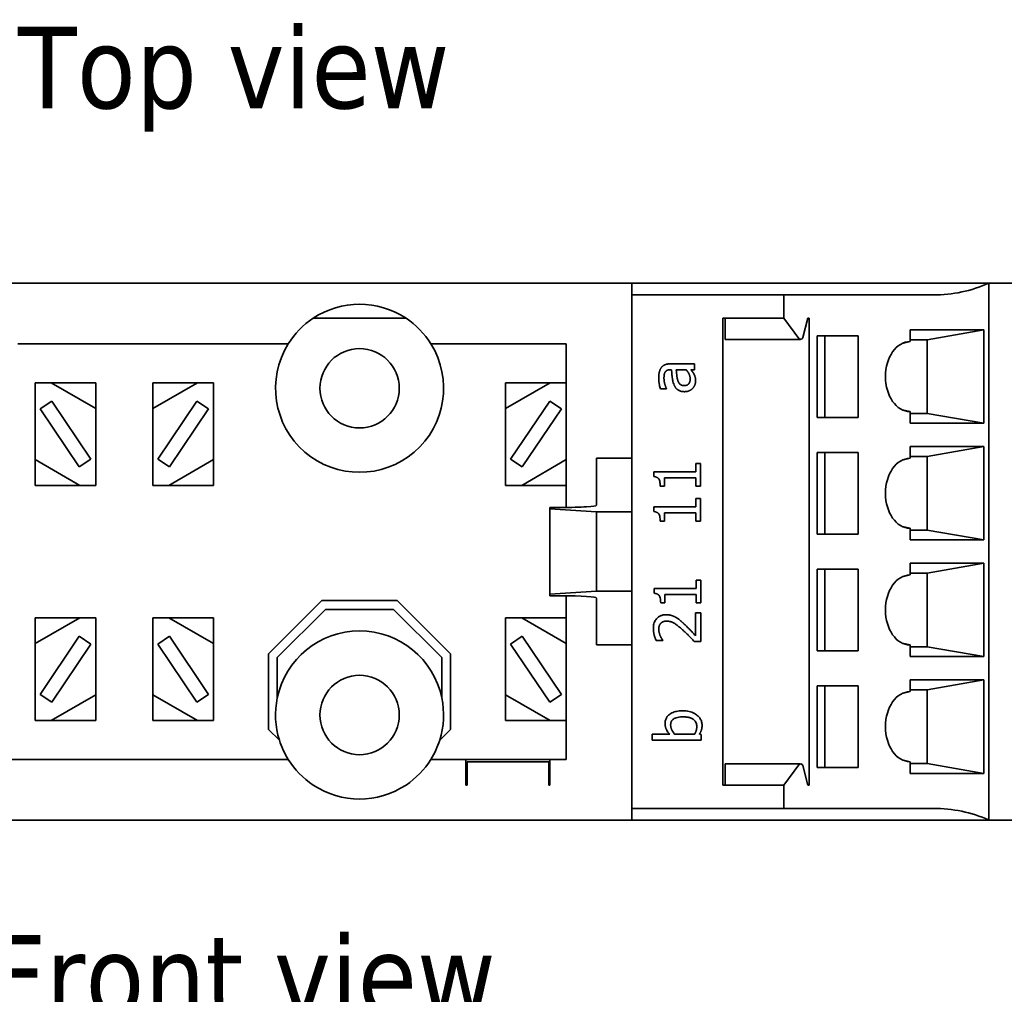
# Model space of a CAD drawing. Header units: millimetres. Extents: x 44 to 160, y 87 to 196.
# Tile 3 of 4: x 74 to 116, y 154 to 196. Entities that reach past the tile are written whole.
import ezdxf

# ---------------------------------------------------------------- set-up
doc = ezdxf.new("R2010")
doc.units = ezdxf.units.MM
doc.layers.add('Symbol (ISO)', color=7, linetype='Continuous', lineweight=25)
doc.layers.add('Visible (ISO)', color=7, linetype='Continuous', lineweight=35)
doc.styles.add('Label Text (ISO)', font='TAHOMA.TTF')

msp = doc.modelspace()

# ---------------------------------------------------------------- linework, layer by layer
at = {"layer": 'Visible (ISO)'}
for p, q in [((66.373, 184.646), (99.773, 184.646)), ((99.773, 184.646), (115.073, 184.646)), ((99.773, 184.146), (99.773, 184.646)), ((115.073, 184.646), (120.873, 184.646)), ((115.073, 183.146), (115.073, 184.646)), ((106.287, 184.146), (99.773, 184.146)), ((99.773, 183.146), (99.773, 184.146)), ((112.706, 184.146), (106.287, 184.146)), ((106.287, 183.146), (106.287, 184.146)), ((86.123, 183.146), (90.103, 183.146)), ((99.773, 183.146), (99.773, 176.277)), ((103.673, 183.146), (103.673, 163.146)), ((103.773, 183.146), (103.673, 183.146)), ((103.773, 183.146), (106.287, 183.146)), ((103.773, 182.282), (103.773, 183.146)), ((106.287, 183.146), (106.93, 182.282)), ((107.104, 182.316), (107.324, 183.146)), ((107.373, 183.146), (107.324, 183.146)), ((107.373, 183.146), (107.373, 163.146)), ((115.073, 183.146), (115.073, 163.146)), ((103.773, 182.282), (103.773, 182.242)), ((107.724, 182.396), (109.481, 182.396)), ((107.724, 178.896), (107.724, 182.396)), ((108.057, 178.896), (108.057, 182.396)), ((109.481, 182.396), (109.481, 178.896)), ((111.701, 182.646), (114.862, 182.646)), ((111.701, 182.146), (111.701, 182.646)), ((114.862, 182.646), (112.431, 182.224)), ((114.862, 182.646), (114.862, 178.646)), ((85.055, 182.046), (73.473, 182.046)), ((96.973, 182.046), (91.171, 182.046)), ((96.973, 182.046), (96.973, 175.039)), ((107.009, 182.242), (103.773, 182.242)), ((111.701, 182.146), (111.37, 182.07)), ((112.431, 182.224), (111.701, 182.224)), ((112.431, 179.068), (112.431, 182.224)), ((102.47, 181.196), (101.444, 181.196)), ((102.47, 180.943), (102.47, 181.196)), ((101.435, 180.943), (101.483, 180.943)), ((101.684, 180.943), (102.101, 180.943)), ((102.311, 180.943), (102.47, 180.943)), ((74.213, 180.386), (76.813, 180.386)), ((74.213, 175.986), (74.213, 180.386)), ((74.903, 180.386), (76.813, 179.283)), ((76.813, 180.386), (76.813, 175.986)), ((79.253, 175.986), (79.253, 180.386)), ((79.253, 180.386), (81.853, 180.386)), ((81.164, 180.386), (79.253, 179.283)), ((81.853, 180.386), (81.853, 175.986)), ((94.373, 175.986), (94.373, 180.386)), ((94.373, 180.386), (96.973, 180.386)), ((96.284, 180.386), (94.373, 179.283)), ((101.002, 180.122), (101.26, 180.122)), ((101.26, 180.122), (101.26, 180.136)), ((74.923, 179.597), (74.426, 179.262)), ((76.601, 177.11), (74.923, 179.597)), ((81.143, 179.597), (79.466, 177.11)), ((81.641, 179.262), (81.143, 179.597)), ((96.263, 179.597), (94.586, 177.11)), ((96.761, 179.262), (96.263, 179.597)), ((74.426, 179.262), (76.103, 176.775)), ((79.963, 176.775), (81.641, 179.262)), ((95.083, 176.775), (96.761, 179.262)), ((111.701, 179.146), (111.37, 179.222)), ((111.701, 178.646), (111.701, 179.146)), ((111.701, 179.068), (112.431, 179.068)), ((114.862, 178.646), (112.431, 179.068)), ((109.481, 178.896), (107.724, 178.896)), ((114.862, 178.646), (111.701, 178.646)), ((111.701, 177.646), (114.862, 177.646)), ((111.701, 177.146), (111.701, 177.646)), ((114.862, 177.646), (112.431, 177.224)), ((114.862, 177.646), (114.862, 173.646)), ((107.724, 177.396), (109.481, 177.396)), ((107.724, 173.896), (107.724, 177.396)), ((108.057, 173.896), (108.057, 177.396)), ((109.481, 177.396), (109.481, 173.896)), ((112.431, 177.224), (111.701, 177.224)), ((112.431, 174.068), (112.431, 177.224)), ((76.124, 175.986), (74.213, 177.089)), ((76.103, 176.775), (76.601, 177.11)), ((79.466, 177.11), (79.963, 176.775)), ((79.943, 175.986), (81.853, 177.089)), ((94.586, 177.11), (95.083, 176.775)), ((95.063, 175.986), (96.973, 177.089)), ((98.273, 177.146), (98.273, 175.134)), ((98.273, 177.146), (99.773, 177.146)), ((102.726, 176.925), (102.522, 176.925)), ((102.522, 176.925), (102.522, 176.57)), ((102.726, 175.949), (102.726, 176.925)), ((111.701, 177.146), (111.37, 177.07)), ((102.522, 176.57), (100.72, 176.57)), ((100.72, 176.57), (100.72, 176.362)), ((76.813, 175.986), (74.213, 175.986)), ((81.853, 175.986), (79.253, 175.986)), ((96.973, 175.986), (94.373, 175.986)), ((99.773, 174.846), (99.773, 176.277)), ((100.999, 175.949), (101.182, 175.949)), ((101.182, 175.949), (101.182, 176.312)), ((101.182, 176.312), (102.522, 176.312)), ((102.522, 176.312), (102.522, 175.949)), ((102.522, 175.949), (102.726, 175.949)), ((102.726, 175.424), (102.522, 175.424)), ((102.522, 175.424), (102.522, 175.069)), ((102.726, 174.448), (102.726, 175.424)), ((96.773, 175.038), (96.273, 175.038)), ((96.273, 175.038), (96.273, 174.974)), ((96.273, 174.974), (98.273, 174.846)), ((96.273, 171.318), (96.273, 174.974)), ((98.273, 171.446), (98.273, 174.846)), ((98.273, 174.846), (99.773, 174.846)), ((99.773, 171.446), (99.773, 174.846)), ((102.522, 175.069), (100.72, 175.069)), ((100.72, 175.069), (100.72, 174.862)), ((101.182, 174.448), (101.182, 174.811)), ((101.182, 174.811), (102.522, 174.811)), ((102.522, 174.811), (102.522, 174.448)), ((100.999, 174.448), (101.182, 174.448)), ((102.522, 174.448), (102.726, 174.448)), ((109.481, 173.896), (107.724, 173.896)), ((111.701, 174.146), (111.37, 174.222)), ((111.701, 173.646), (111.701, 174.146)), ((111.701, 174.068), (112.431, 174.068)), ((114.862, 173.646), (112.431, 174.068)), ((114.862, 173.646), (111.701, 173.646)), ((111.701, 172.646), (114.862, 172.646)), ((111.701, 172.146), (111.701, 172.646)), ((114.862, 172.646), (112.431, 172.224)), ((114.862, 172.646), (114.862, 168.646)), ((107.724, 172.396), (109.481, 172.396)), ((107.724, 168.896), (107.724, 172.396)), ((108.057, 168.896), (108.057, 172.396)), ((109.481, 172.396), (109.481, 168.896)), ((111.701, 172.146), (111.37, 172.07)), ((112.431, 172.224), (111.701, 172.224)), ((112.431, 169.068), (112.431, 172.224)), ((102.744, 171.925), (102.54, 171.925)), ((102.54, 171.925), (102.54, 171.57)), ((102.744, 170.949), (102.744, 171.925)), ((96.273, 171.318), (98.273, 171.446)), ((96.273, 171.318), (96.273, 171.254)), ((99.773, 171.446), (98.273, 171.446)), ((99.773, 170.015), (99.773, 171.446)), ((102.54, 171.57), (100.738, 171.57)), ((100.738, 171.57), (100.738, 171.362)), ((101.2, 170.949), (101.2, 171.312)), ((101.2, 171.312), (102.54, 171.312)), ((102.54, 171.312), (102.54, 170.949)), ((84.213, 168.762), (86.498, 171.046)), ((86.498, 171.046), (89.729, 171.046)), ((89.729, 171.046), (92.013, 168.762)), ((96.273, 171.254), (96.773, 171.254)), ((96.973, 171.254), (96.973, 164.246)), ((98.273, 171.159), (98.273, 169.146)), ((101.016, 170.949), (101.2, 170.949)), ((102.54, 170.949), (102.744, 170.949)), ((86.653, 170.671), (84.588, 168.606)), ((89.573, 170.671), (86.653, 170.671)), ((91.638, 168.606), (89.573, 170.671)), ((102.744, 170.525), (102.512, 170.525)), ((102.512, 170.525), (102.512, 169.542)), ((102.744, 169.291), (102.744, 170.525)), ((74.213, 165.906), (74.213, 170.306)), ((74.213, 170.306), (76.813, 170.306)), ((76.124, 170.306), (74.213, 169.203)), ((76.813, 170.306), (76.813, 165.906)), ((79.253, 170.306), (81.853, 170.306)), ((79.253, 165.906), (79.253, 170.306)), ((79.943, 170.306), (81.853, 169.203)), ((81.853, 170.306), (81.853, 165.906)), ((94.373, 165.906), (94.373, 170.306)), ((94.373, 170.306), (96.973, 170.306)), ((95.063, 170.306), (96.973, 169.203)), ((99.773, 170.015), (99.773, 163.146)), ((74.426, 167.03), (76.103, 169.517)), ((76.103, 169.517), (76.601, 169.182)), ((79.963, 169.517), (79.466, 169.182)), ((81.641, 167.03), (79.963, 169.517)), ((95.083, 169.517), (94.586, 169.182)), ((96.761, 167.03), (95.083, 169.517)), ((100.822, 169.333), (101.107, 169.333)), ((101.107, 169.333), (101.107, 169.348)), ((102.461, 169.291), (102.744, 169.291)), ((111.701, 169.146), (111.37, 169.222)), ((76.601, 169.182), (74.923, 166.695)), ((79.466, 169.182), (81.143, 166.695)), ((94.586, 169.182), (96.263, 166.695)), ((99.773, 169.146), (98.273, 169.146)), ((109.481, 168.896), (107.724, 168.896)), ((111.701, 168.646), (111.701, 169.146)), ((111.701, 169.068), (112.431, 169.068)), ((114.862, 168.646), (112.431, 169.068)), ((84.213, 165.531), (84.213, 168.762)), ((84.588, 168.606), (84.588, 166.877)), ((91.638, 166.877), (91.638, 168.606)), ((92.013, 168.762), (92.013, 165.531)), ((114.862, 168.646), (111.701, 168.646)), ((111.701, 167.646), (114.862, 167.646)), ((111.701, 167.146), (111.701, 167.646)), ((114.862, 167.646), (112.431, 167.224)), ((114.862, 167.646), (114.862, 163.646)), ((107.724, 167.396), (109.481, 167.396)), ((107.724, 163.896), (107.724, 167.396)), ((108.057, 163.896), (108.057, 167.396)), ((109.481, 167.396), (109.481, 163.896)), ((111.701, 167.146), (111.37, 167.07)), ((112.431, 167.224), (111.701, 167.224)), ((112.431, 164.068), (112.431, 167.224)), ((74.923, 166.695), (74.426, 167.03)), ((74.903, 165.906), (76.813, 167.009)), ((81.164, 165.906), (79.253, 167.009)), ((81.143, 166.695), (81.641, 167.03)), ((96.284, 165.906), (94.373, 167.009)), ((96.263, 166.695), (96.761, 167.03)), ((76.813, 165.906), (74.213, 165.906)), ((81.853, 165.906), (79.253, 165.906)), ((96.973, 165.906), (94.373, 165.906)), ((84.679, 165.064), (84.213, 165.531)), ((92.013, 165.531), (91.547, 165.064)), ((100.657, 165.322), (100.657, 165.069)), ((101.403, 165.322), (100.657, 165.322)), ((100.657, 165.069), (102.747, 165.069)), ((102.476, 165.322), (101.615, 165.322)), ((102.747, 165.306), (102.677, 165.322)), ((102.747, 165.069), (102.747, 165.306)), ((69.173, 164.246), (85.055, 164.246)), ((91.171, 164.246), (92.673, 164.246)), ((92.673, 163.146), (92.673, 164.246)), ((92.673, 164.246), (96.273, 164.246)), ((96.223, 164.146), (92.723, 164.146)), ((92.723, 164.146), (92.723, 163.146)), ((96.223, 163.146), (96.223, 164.146)), ((96.273, 164.246), (96.973, 164.246)), ((96.273, 164.246), (96.273, 163.146)), ((111.701, 164.146), (111.37, 164.222)), ((111.701, 163.646), (111.701, 164.146)), ((103.773, 164.01), (103.773, 164.05)), ((103.773, 164.05), (107.009, 164.05)), ((103.773, 164.01), (103.773, 163.146)), ((106.287, 163.146), (106.93, 164.01)), ((107.104, 163.976), (107.324, 163.146)), ((109.481, 163.896), (107.724, 163.896)), ((111.701, 164.068), (112.431, 164.068)), ((114.862, 163.646), (112.431, 164.068)), ((114.862, 163.646), (111.701, 163.646)), ((92.673, 163.146), (92.723, 163.146)), ((96.223, 163.146), (96.273, 163.146)), ((99.773, 163.146), (99.773, 162.146)), ((103.773, 163.146), (103.673, 163.146)), ((103.773, 163.146), (106.287, 163.146)), ((106.287, 163.146), (106.287, 162.146)), ((107.373, 163.146), (107.324, 163.146)), ((115.073, 163.146), (115.073, 161.646)), ((99.773, 162.146), (99.773, 161.646)), ((106.287, 162.146), (99.773, 162.146)), ((112.706, 162.146), (106.287, 162.146)), ((66.373, 161.646), (99.773, 161.646)), ((99.773, 161.646), (115.073, 161.646)), ((120.873, 161.646), (115.073, 161.646))]:
    msp.add_line(p, q, dxfattribs=at)
at = {"layer": 'Visible (ISO)', "flags": 128}
for points in [[(101.046, 181.033), (101.037, 181.021), (101.029, 181.009), (101.022, 180.997), (101.014, 180.985), (101.007, 180.973), (101.001, 180.96), (100.994, 180.948), (100.988, 180.935), (100.983, 180.922), (100.978, 180.908), (100.973, 180.895), (100.969, 180.882), (100.965, 180.868), (100.961, 180.854), (100.958, 180.84), (100.954, 180.825), (100.951, 180.806), (100.947, 180.785), (100.944, 180.76), (100.941, 180.732), (100.938, 180.7), (100.936, 180.664), (100.934, 180.625), (100.934, 180.58)], [(101.444, 181.196), (101.426, 181.196), (101.407, 181.196), (101.388, 181.195), (101.369, 181.193), (101.35, 181.191), (101.331, 181.189), (101.313, 181.186), (101.294, 181.182), (101.276, 181.178), (101.258, 181.174), (101.24, 181.168), (101.222, 181.162), (101.205, 181.156), (101.188, 181.148), (101.171, 181.14), (101.155, 181.131), (101.139, 181.121), (101.124, 181.11), (101.109, 181.099), (101.095, 181.087), (101.082, 181.075), (101.069, 181.061), (101.057, 181.047), (101.046, 181.033)], [(101.157, 180.579), (101.157, 180.59), (101.158, 180.602), (101.158, 180.614), (101.158, 180.626), (101.159, 180.639), (101.16, 180.651), (101.16, 180.663), (101.161, 180.676), (101.163, 180.688), (101.164, 180.7), (101.165, 180.712), (101.167, 180.723), (101.169, 180.735), (101.171, 180.745), (101.173, 180.756), (101.176, 180.766), (101.178, 180.776), (101.181, 180.785), (101.185, 180.795), (101.189, 180.805), (101.193, 180.814), (101.197, 180.823), (101.202, 180.833), (101.208, 180.841)], [(101.208, 180.841), (101.212, 180.848), (101.217, 180.854), (101.221, 180.86), (101.226, 180.866), (101.232, 180.872), (101.237, 180.878), (101.243, 180.883), (101.249, 180.888), (101.255, 180.893), (101.262, 180.899), (101.27, 180.904), (101.279, 180.91), (101.289, 180.915), (101.3, 180.92), (101.312, 180.925), (101.325, 180.929), (101.337, 180.933), (101.351, 180.936), (101.364, 180.938), (101.378, 180.94), (101.392, 180.942), (101.406, 180.943), (101.42, 180.943), (101.435, 180.943)], [(101.483, 180.943), (101.484, 180.922), (101.486, 180.901), (101.487, 180.879), (101.489, 180.858), (101.49, 180.836), (101.492, 180.815), (101.494, 180.793), (101.495, 180.772), (101.497, 180.75), (101.499, 180.729), (101.501, 180.707), (101.503, 180.686), (101.506, 180.664), (101.508, 180.643), (101.51, 180.622), (101.513, 180.6), (101.516, 180.579), (101.519, 180.555), (101.524, 180.523), (101.531, 180.482), (101.541, 180.435), (101.555, 180.384), (101.574, 180.33), (101.597, 180.274)], [(101.746, 180.493), (101.739, 180.516), (101.734, 180.538), (101.729, 180.56), (101.724, 180.582), (101.72, 180.603), (101.717, 180.623), (101.714, 180.643), (101.712, 180.662), (101.71, 180.681), (101.708, 180.698), (101.706, 180.715), (101.704, 180.732), (101.703, 180.749), (101.701, 180.767), (101.699, 180.784), (101.697, 180.802), (101.696, 180.82), (101.694, 180.838), (101.692, 180.856), (101.691, 180.874), (101.689, 180.892), (101.687, 180.909), (101.686, 180.927), (101.684, 180.943)], [(102.101, 180.943), (102.116, 180.926), (102.132, 180.908), (102.146, 180.89), (102.16, 180.872), (102.173, 180.854), (102.185, 180.836), (102.196, 180.818), (102.207, 180.801), (102.217, 180.784), (102.226, 180.767), (102.234, 180.751), (102.241, 180.735), (102.247, 180.72), (102.253, 180.705), (102.258, 180.689), (102.263, 180.674), (102.266, 180.658), (102.27, 180.643), (102.273, 180.627), (102.275, 180.611), (102.277, 180.595), (102.278, 180.579), (102.279, 180.563), (102.279, 180.546)], [(102.439, 180.76), (102.435, 180.769), (102.431, 180.777), (102.426, 180.785), (102.421, 180.793), (102.417, 180.801), (102.412, 180.809), (102.406, 180.817), (102.401, 180.825), (102.396, 180.832), (102.39, 180.84), (102.385, 180.848), (102.379, 180.855), (102.373, 180.862), (102.368, 180.87), (102.362, 180.877), (102.356, 180.884), (102.351, 180.892), (102.345, 180.899), (102.339, 180.906), (102.334, 180.914), (102.328, 180.921), (102.322, 180.929), (102.317, 180.936), (102.311, 180.943)], [(102.512, 180.456), (102.512, 180.467), (102.512, 180.479), (102.512, 180.491), (102.512, 180.502), (102.511, 180.513), (102.51, 180.525), (102.51, 180.536), (102.509, 180.546), (102.508, 180.557), (102.506, 180.567), (102.505, 180.577), (102.504, 180.587), (102.502, 180.597), (102.5, 180.606), (102.498, 180.615), (102.496, 180.624), (102.493, 180.633), (102.49, 180.643), (102.486, 180.656), (102.48, 180.671), (102.473, 180.69), (102.464, 180.711), (102.453, 180.734), (102.439, 180.76)], [(100.934, 180.58), (100.934, 180.566), (100.934, 180.552), (100.934, 180.538), (100.935, 180.524), (100.936, 180.51), (100.936, 180.496), (100.937, 180.482), (100.938, 180.468), (100.94, 180.454), (100.941, 180.44), (100.942, 180.426), (100.944, 180.412), (100.946, 180.398), (100.948, 180.385), (100.95, 180.371), (100.952, 180.357), (100.954, 180.343), (100.957, 180.329), (100.96, 180.313), (100.965, 180.286), (100.972, 180.25), (100.981, 180.207), (100.991, 180.163), (101.002, 180.122)], [(101.26, 180.136), (101.253, 180.153), (101.246, 180.169), (101.24, 180.186), (101.233, 180.203), (101.227, 180.219), (101.222, 180.236), (101.216, 180.253), (101.211, 180.27), (101.205, 180.287), (101.201, 180.304), (101.196, 180.321), (101.191, 180.338), (101.187, 180.356), (101.183, 180.373), (101.18, 180.391), (101.176, 180.41), (101.172, 180.429), (101.169, 180.45), (101.166, 180.471), (101.163, 180.492), (101.161, 180.513), (101.159, 180.535), (101.158, 180.557), (101.157, 180.579)], [(101.597, 180.274), (101.603, 180.259), (101.611, 180.245), (101.618, 180.23), (101.626, 180.216), (101.634, 180.202), (101.643, 180.189), (101.652, 180.176), (101.662, 180.163), (101.672, 180.15), (101.683, 180.138), (101.694, 180.126), (101.706, 180.114), (101.72, 180.102), (101.737, 180.088), (101.758, 180.074), (101.781, 180.059), (101.808, 180.046), (101.839, 180.033), (101.87, 180.022), (101.903, 180.014), (101.936, 180.008), (101.969, 180.003), (102.002, 180.001), (102.036, 180)], [(102.018, 180.261), (102.007, 180.261), (101.996, 180.262), (101.984, 180.263), (101.973, 180.264), (101.962, 180.266), (101.951, 180.268), (101.94, 180.27), (101.929, 180.273), (101.919, 180.277), (101.908, 180.281), (101.898, 180.286), (101.888, 180.291), (101.877, 180.297), (101.866, 180.305), (101.853, 180.315), (101.839, 180.328), (101.824, 180.345), (101.809, 180.364), (101.796, 180.383), (101.783, 180.404), (101.772, 180.425), (101.762, 180.447), (101.753, 180.47), (101.746, 180.493)], [(102.279, 180.546), (102.278, 180.521), (102.277, 180.496), (102.273, 180.47), (102.268, 180.446), (102.262, 180.421), (102.253, 180.397), (102.242, 180.375), (102.231, 180.356), (102.219, 180.34), (102.207, 180.328), (102.197, 180.318), (102.185, 180.308), (102.173, 180.3), (102.161, 180.293), (102.148, 180.286), (102.134, 180.28), (102.12, 180.275), (102.106, 180.271), (102.092, 180.268), (102.077, 180.265), (102.062, 180.263), (102.048, 180.262), (102.033, 180.261), (102.018, 180.261)], [(102.379, 180.133), (102.388, 180.142), (102.397, 180.151), (102.405, 180.161), (102.413, 180.171), (102.421, 180.18), (102.428, 180.191), (102.435, 180.201), (102.442, 180.211), (102.448, 180.222), (102.455, 180.233), (102.461, 180.244), (102.466, 180.255), (102.472, 180.266), (102.477, 180.278), (102.482, 180.29), (102.487, 180.303), (102.492, 180.318), (102.496, 180.334), (102.501, 180.351), (102.504, 180.37), (102.508, 180.389), (102.51, 180.41), (102.512, 180.432), (102.512, 180.456)], [(102.036, 180), (102.052, 180), (102.068, 180.001), (102.083, 180.002), (102.099, 180.004), (102.115, 180.006), (102.131, 180.009), (102.146, 180.012), (102.162, 180.015), (102.177, 180.02), (102.192, 180.024), (102.207, 180.029), (102.222, 180.035), (102.236, 180.04), (102.251, 180.047), (102.265, 180.053), (102.279, 180.06), (102.292, 180.068), (102.306, 180.076), (102.319, 180.084), (102.332, 180.093), (102.344, 180.102), (102.356, 180.112), (102.368, 180.122), (102.379, 180.133)], [(100.72, 176.362), (100.734, 176.361), (100.748, 176.359), (100.762, 176.357), (100.776, 176.355), (100.79, 176.352), (100.803, 176.348), (100.817, 176.344), (100.83, 176.34), (100.843, 176.334), (100.856, 176.329), (100.868, 176.322), (100.88, 176.315), (100.891, 176.307), (100.902, 176.298), (100.912, 176.288), (100.922, 176.278), (100.932, 176.265), (100.946, 176.242), (100.962, 176.207), (100.976, 176.162), (100.987, 176.112), (100.994, 176.059), (100.997, 176.004), (100.999, 175.949)], [(100.72, 174.862), (100.734, 174.86), (100.748, 174.859), (100.762, 174.857), (100.776, 174.854), (100.79, 174.851), (100.803, 174.848), (100.817, 174.844), (100.83, 174.839), (100.843, 174.834), (100.856, 174.828), (100.868, 174.821), (100.88, 174.814), (100.891, 174.806), (100.902, 174.797), (100.912, 174.788), (100.922, 174.777), (100.932, 174.764), (100.946, 174.741), (100.962, 174.706), (100.976, 174.661), (100.987, 174.611), (100.994, 174.558), (100.997, 174.503), (100.999, 174.448)], [(100.738, 171.362), (100.752, 171.361), (100.766, 171.359), (100.78, 171.357), (100.794, 171.355), (100.807, 171.352), (100.821, 171.348), (100.835, 171.344), (100.848, 171.34), (100.861, 171.334), (100.874, 171.329), (100.886, 171.322), (100.898, 171.315), (100.909, 171.307), (100.92, 171.298), (100.93, 171.288), (100.939, 171.278), (100.95, 171.265), (100.964, 171.242), (100.98, 171.207), (100.994, 171.162), (101.005, 171.112), (101.012, 171.059), (101.015, 171.004), (101.016, 170.949)], [(101.251, 170.442), (101.22, 170.441), (101.188, 170.439), (101.157, 170.436), (101.125, 170.431), (101.094, 170.424), (101.064, 170.416), (101.034, 170.406), (101.005, 170.394), (100.976, 170.38), (100.949, 170.365), (100.923, 170.348), (100.898, 170.329), (100.875, 170.308), (100.852, 170.286), (100.83, 170.26), (100.806, 170.23), (100.783, 170.194), (100.762, 170.152), (100.742, 170.104), (100.727, 170.054), (100.715, 170.003), (100.708, 169.951), (100.703, 169.898), (100.702, 169.845)], [(100.934, 169.826), (100.934, 169.844), (100.935, 169.861), (100.936, 169.876), (100.938, 169.891), (100.94, 169.905), (100.942, 169.918), (100.945, 169.93), (100.948, 169.941), (100.951, 169.951), (100.954, 169.961), (100.957, 169.97), (100.96, 169.978), (100.963, 169.987), (100.967, 169.995), (100.97, 170.003), (100.975, 170.011), (100.979, 170.019), (100.983, 170.027), (100.988, 170.034), (100.993, 170.042), (100.998, 170.049), (101.003, 170.057), (101.009, 170.064), (101.015, 170.071)], [(101.015, 170.071), (101.021, 170.077), (101.027, 170.084), (101.033, 170.09), (101.039, 170.095), (101.046, 170.101), (101.053, 170.106), (101.06, 170.112), (101.067, 170.116), (101.074, 170.121), (101.082, 170.126), (101.089, 170.13), (101.097, 170.134), (101.105, 170.138), (101.113, 170.141), (101.121, 170.145), (101.13, 170.148), (101.141, 170.152), (101.154, 170.156), (101.168, 170.159), (101.184, 170.163), (101.202, 170.165), (101.221, 170.168), (101.243, 170.169), (101.266, 170.17)], [(101.652, 170.338), (101.641, 170.344), (101.629, 170.351), (101.618, 170.356), (101.607, 170.362), (101.595, 170.368), (101.584, 170.373), (101.572, 170.378), (101.56, 170.383), (101.549, 170.388), (101.537, 170.392), (101.525, 170.397), (101.513, 170.401), (101.501, 170.405), (101.488, 170.409), (101.476, 170.412), (101.464, 170.416), (101.448, 170.42), (101.43, 170.424), (101.408, 170.428), (101.383, 170.432), (101.355, 170.436), (101.324, 170.439), (101.289, 170.441), (101.251, 170.442)], [(101.266, 170.17), (101.297, 170.169), (101.328, 170.166), (101.358, 170.163), (101.388, 170.157), (101.419, 170.15), (101.448, 170.142), (101.478, 170.132), (101.506, 170.121), (101.535, 170.108), (101.562, 170.094), (101.59, 170.079), (101.617, 170.062), (101.646, 170.044), (101.676, 170.024), (101.706, 170.002), (101.736, 169.98), (101.767, 169.956), (101.798, 169.931), (101.828, 169.906), (101.859, 169.88), (101.89, 169.854), (101.92, 169.827), (101.95, 169.801), (101.979, 169.774)], [(101.994, 170.071), (101.984, 170.08), (101.974, 170.089), (101.964, 170.098), (101.954, 170.107), (101.945, 170.116), (101.935, 170.125), (101.925, 170.134), (101.915, 170.143), (101.905, 170.152), (101.894, 170.16), (101.884, 170.169), (101.874, 170.178), (101.864, 170.187), (101.854, 170.195), (101.844, 170.204), (101.833, 170.212), (101.823, 170.221), (101.809, 170.232), (101.792, 170.246), (101.77, 170.262), (101.745, 170.28), (101.717, 170.299), (101.686, 170.318), (101.652, 170.338)], [(102.512, 169.542), (102.495, 169.561), (102.477, 169.58), (102.458, 169.6), (102.439, 169.621), (102.42, 169.641), (102.4, 169.662), (102.381, 169.683), (102.361, 169.703), (102.342, 169.723), (102.323, 169.743), (102.305, 169.762), (102.287, 169.781), (102.27, 169.799), (102.252, 169.818), (102.233, 169.838), (102.213, 169.859), (102.191, 169.881), (102.168, 169.904), (102.144, 169.928), (102.118, 169.954), (102.09, 169.981), (102.06, 170.009), (102.028, 170.039), (101.994, 170.071)], [(100.702, 169.845), (100.702, 169.829), (100.703, 169.812), (100.703, 169.795), (100.704, 169.778), (100.706, 169.761), (100.708, 169.744), (100.709, 169.727), (100.712, 169.711), (100.714, 169.694), (100.717, 169.677), (100.72, 169.66), (100.723, 169.644), (100.726, 169.627), (100.73, 169.611), (100.734, 169.594), (100.738, 169.578), (100.743, 169.561), (100.748, 169.54), (100.756, 169.512), (100.766, 169.479), (100.778, 169.443), (100.791, 169.406), (100.806, 169.369), (100.822, 169.333)], [(100.997, 169.542), (100.994, 169.551), (100.99, 169.559), (100.987, 169.568), (100.984, 169.576), (100.981, 169.585), (100.978, 169.593), (100.975, 169.602), (100.972, 169.611), (100.969, 169.619), (100.966, 169.628), (100.964, 169.637), (100.961, 169.646), (100.959, 169.654), (100.956, 169.663), (100.954, 169.672), (100.952, 169.681), (100.949, 169.691), (100.947, 169.703), (100.944, 169.719), (100.941, 169.736), (100.938, 169.756), (100.936, 169.777), (100.934, 169.801), (100.934, 169.826)], [(101.979, 169.774), (101.996, 169.759), (102.012, 169.744), (102.029, 169.729), (102.045, 169.713), (102.061, 169.698), (102.078, 169.683), (102.094, 169.667), (102.11, 169.652), (102.126, 169.636), (102.142, 169.62), (102.158, 169.605), (102.174, 169.589), (102.19, 169.573), (102.205, 169.557), (102.221, 169.541), (102.238, 169.524), (102.258, 169.503), (102.28, 169.481), (102.304, 169.456), (102.331, 169.428), (102.36, 169.397), (102.391, 169.364), (102.425, 169.329), (102.461, 169.291)], [(101.107, 169.348), (101.104, 169.353), (101.1, 169.358), (101.097, 169.363), (101.093, 169.369), (101.089, 169.374), (101.086, 169.38), (101.082, 169.385), (101.079, 169.391), (101.075, 169.396), (101.071, 169.402), (101.068, 169.408), (101.064, 169.413), (101.061, 169.418), (101.058, 169.424), (101.054, 169.429), (101.051, 169.434), (101.047, 169.441), (101.042, 169.45), (101.036, 169.461), (101.029, 169.474), (101.021, 169.488), (101.013, 169.505), (101.005, 169.523), (100.997, 169.542)], [(101.972, 166.327), (101.918, 166.326), (101.863, 166.323), (101.809, 166.319), (101.755, 166.312), (101.701, 166.302), (101.649, 166.29), (101.597, 166.275), (101.546, 166.256), (101.496, 166.234), (101.451, 166.21), (101.411, 166.184), (101.377, 166.158), (101.347, 166.132), (101.322, 166.106), (101.299, 166.079), (101.279, 166.05), (101.261, 166.02), (101.245, 165.988), (101.232, 165.955), (101.221, 165.921), (101.213, 165.887), (101.208, 165.852), (101.205, 165.816), (101.204, 165.781)], [(102.789, 165.701), (102.788, 165.739), (102.784, 165.776), (102.778, 165.814), (102.77, 165.85), (102.759, 165.886), (102.745, 165.921), (102.729, 165.955), (102.71, 165.988), (102.69, 166.019), (102.667, 166.048), (102.642, 166.076), (102.616, 166.103), (102.586, 166.131), (102.551, 166.159), (102.511, 166.187), (102.465, 166.215), (102.413, 166.241), (102.354, 166.265), (102.293, 166.285), (102.23, 166.301), (102.166, 166.313), (102.102, 166.321), (102.037, 166.325), (101.972, 166.327)], [(101.443, 165.721), (101.444, 165.738), (101.445, 165.756), (101.447, 165.774), (101.449, 165.792), (101.453, 165.809), (101.458, 165.826), (101.463, 165.843), (101.47, 165.86), (101.477, 165.876), (101.486, 165.891), (101.496, 165.906), (101.506, 165.92), (101.518, 165.933), (101.53, 165.945), (101.544, 165.957), (101.564, 165.972), (101.594, 165.99), (101.635, 166.01), (101.686, 166.028), (101.743, 166.043), (101.803, 166.054), (101.864, 166.061), (101.928, 166.065), (101.991, 166.066)], [(101.991, 166.066), (102.023, 166.066), (102.054, 166.065), (102.085, 166.063), (102.115, 166.06), (102.144, 166.057), (102.173, 166.053), (102.201, 166.049), (102.228, 166.043), (102.255, 166.037), (102.281, 166.029), (102.305, 166.021), (102.329, 166.011), (102.354, 166), (102.382, 165.985), (102.41, 165.967), (102.44, 165.943), (102.468, 165.915), (102.494, 165.883), (102.515, 165.849), (102.533, 165.812), (102.546, 165.774), (102.555, 165.734), (102.56, 165.694), (102.562, 165.653)], [(101.204, 165.781), (101.204, 165.766), (101.204, 165.752), (101.205, 165.738), (101.206, 165.723), (101.207, 165.709), (101.209, 165.695), (101.211, 165.681), (101.214, 165.666), (101.217, 165.652), (101.22, 165.638), (101.223, 165.624), (101.227, 165.611), (101.232, 165.597), (101.236, 165.584), (101.241, 165.57), (101.247, 165.557), (101.253, 165.544), (101.259, 165.531), (101.267, 165.515), (101.281, 165.49), (101.301, 165.456), (101.328, 165.416), (101.361, 165.371), (101.403, 165.322)], [(101.615, 165.322), (101.596, 165.345), (101.578, 165.368), (101.561, 165.391), (101.547, 165.414), (101.533, 165.435), (101.521, 165.456), (101.51, 165.476), (101.5, 165.495), (101.492, 165.513), (101.485, 165.529), (101.479, 165.544), (101.474, 165.557), (101.469, 165.571), (101.465, 165.584), (101.461, 165.597), (101.457, 165.611), (101.454, 165.624), (101.451, 165.638), (101.449, 165.651), (101.447, 165.665), (101.446, 165.679), (101.444, 165.693), (101.444, 165.707), (101.443, 165.721)], [(102.562, 165.653), (102.561, 165.628), (102.56, 165.605), (102.559, 165.583), (102.556, 165.563), (102.554, 165.545), (102.551, 165.529), (102.548, 165.514), (102.545, 165.5), (102.542, 165.489), (102.539, 165.478), (102.535, 165.466), (102.531, 165.455), (102.528, 165.443), (102.524, 165.432), (102.519, 165.421), (102.515, 165.409), (102.51, 165.398), (102.506, 165.387), (102.501, 165.376), (102.496, 165.365), (102.491, 165.354), (102.486, 165.343), (102.481, 165.332), (102.476, 165.322)], [(102.677, 165.322), (102.683, 165.332), (102.689, 165.341), (102.694, 165.351), (102.7, 165.361), (102.705, 165.371), (102.711, 165.381), (102.716, 165.391), (102.721, 165.402), (102.726, 165.412), (102.73, 165.422), (102.735, 165.433), (102.74, 165.443), (102.744, 165.454), (102.748, 165.464), (102.752, 165.475), (102.756, 165.485), (102.76, 165.496), (102.765, 165.511), (102.77, 165.53), (102.775, 165.554), (102.78, 165.582), (102.785, 165.616), (102.788, 165.656), (102.789, 165.701)]]:
    msp.add_lwpolyline(points, dxfattribs=at)
at = {"layer": 'Visible (ISO)'}
for centre in [(88.113, 180.146), (88.113, 166.146)]:
    msp.add_circle(centre, 1.7, dxfattribs=at)
for centre, start, end in [((88.113, 180.146), 56.4427, 123.5573), ((88.113, 180.146), 123.5573, 148.1446), ((88.113, 180.146), 31.8554, 56.4427), ((88.113, 180.146), 148.1446, 31.8554), ((88.113, 166.146), 11.7159, 168.2841), ((88.113, 166.146), 168.2841, 197.4881), ((88.113, 166.146), 342.5119, 11.7159), ((88.113, 166.146), 197.4881, 211.8554), ((88.113, 166.146), 328.1446, 342.5119), ((88.113, 166.146), 211.8554, 236.4427), ((88.113, 166.146), 303.5573, 328.1446), ((88.113, 166.146), 236.4427, 303.5573)]:
    msp.add_arc(centre, 3.6, start, end, dxfattribs=at)
for centre, major_axis, ratio, start_param, end_param in [((112.706, 190.146), (0, -6), 0.987179, 0, 0.411138), ((107.009, 182.342), (0, 0.1), 0.987179, 2.216568, 4.45059), ((111.701, 180.646), (0, -1.5), 0.70253, 3.141593, 6.283185), ((111.701, 175.646), (0, -1.5), 0.70253, 3.141593, 6.283185), ((96.773, 175.134), (-1.5, 0), 0.063889, 1.570796, 3.141593), ((111.701, 170.646), (0, -1.5), 0.70253, 3.141593, 6.283185), ((96.773, 171.159), (1.5, 0), 0.063889, 0, 1.570796), ((111.701, 165.646), (0, -1.5), 0.70253, 3.141593, 6.283185), ((107.009, 163.95), (0, -0.1), 0.987179, 1.832596, 4.066617), ((112.706, 156.146), (0, 6), 0.987179, 5.872047, 6.283185)]:
    msp.add_ellipse(centre, major_axis=major_axis, ratio=ratio, start_param=start_param, end_param=end_param, dxfattribs=at)

# ---------------------------------------------------------------- texts
at = {"layer": 'Symbol (ISO)', "char_height": 3.5, "attachment_point": 7, "style": 'Label Text (ISO)'}
for s, insert in [('Top view', (73.476, 191.146)), ('Front view', (72.295, 153.146))]:
    msp.add_mtext(s, dxfattribs=dict(at, insert=insert))

doc.saveas('drawing.dxf')
